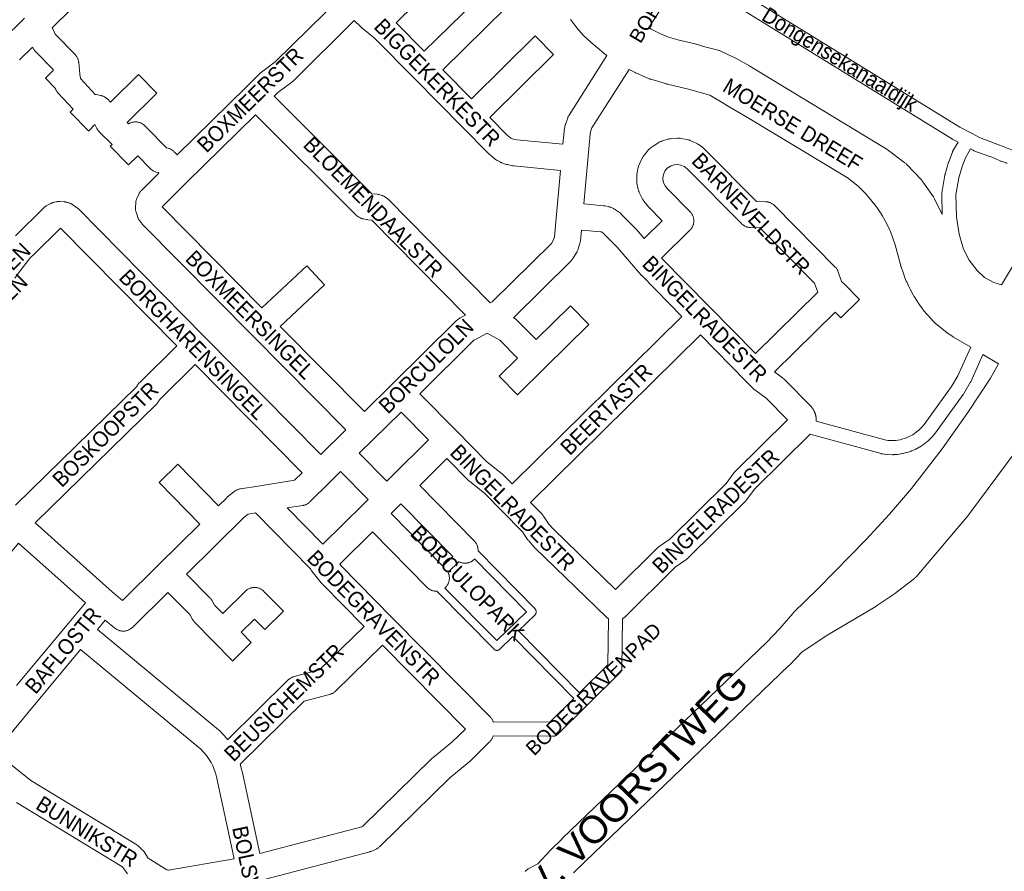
# Model space of a CAD drawing. Header units: metres. Extents: x 123819 to 142731, y 393440 to 405763.
# Tile 220 of 256: x 129557 to 130046, y 399041 to 399464. Entities that reach past the tile are written whole.
import ezdxf
from ezdxf.enums import TextEntityAlignment as Align

# ---------------------------------------------------------------- set-up
doc = ezdxf.new("R2010")
doc.units = ezdxf.units.M
doc.header["$MEASUREMENT"] = 0
for name, color, linetype, lineweight in [('gs-anno-wegen algemeen tekst', 7, 'Continuous', 0), ('gs-knt-aanvullende hoofdweg', 7, 'Continuous', 0), ('gs-knt-fietspaden', 7, 'Continuous', 0), ('gs-knt-hoofdweg', 7, 'Continuous', 0), ('gs-knt-paden', 7, 'Continuous', 0), ('gs-knt-wegen algemeen', 7, 'Continuous', 0), ('gs-vlk-plantopografie wegen algemeen', 7, 'Continuous', 0)]:
    doc.layers.add(name, color=color, linetype=linetype, lineweight=lineweight)
doc.styles.add('Style-Arial', font='arial.ttf')

msp = doc.modelspace()

# ---------------------------------------------------------------- linework, layer by layer
at = {"layer": 'gs-knt-aanvullende hoofdweg', "color": 7, "linetype": 'Continuous', "flags": 128}
for points in [[(129848.5, 399446.72), (129847.34, 399447.56), (129847.1, 399447.73), (129846.87, 399447.92), (129840.7, 399453.13), (129840.47, 399453.33), (129837.23, 399456.3), (129836.98, 399456.54), (129836.74, 399456.8), (129834.54, 399459.23), (129834.37, 399459.42), (129834.21, 399459.62), (129830.31, 399464.58)], [(129869.24, 399460.61), (129869.81, 399460.25), (129869.81, 399460.25), (129870.53, 399459.81), (129874.71, 399457.66), (129879.12, 399455.85), (129883.66, 399454.41), (129883.67, 399454.41), (129892.37, 399452.44), (129892.39, 399452.44), (129892.66, 399452.37), (129892.66, 399452.37), (129892.93, 399452.29), (129896.46, 399451.2), (129903.79, 399449.32), (129904.13, 399449.22), (129904.46, 399449.11), (129904.79, 399448.98), (129905.11, 399448.84), (129911.76, 399445.71), (129912.01, 399445.59), (129912.24, 399445.46), (129919.25, 399441.52), (129919.47, 399441.39), (129987.15, 399400.29), (129987.45, 399400.1), (129987.73, 399399.89), (129996.52, 399393.36), (129996.79, 399393.16), (129997.04, 399392.94), (129997.28, 399392.71), (129997.51, 399392.48), (130004.72, 399384.81), (130004.91, 399384.61), (130004.97, 399384.54), (130005.01, 399384.49), (130005.09, 399384.39), (130005.2, 399384.25), (130005.22, 399384.22), (130005.26, 399384.17), (130005.42, 399383.95), (130010.67, 399376.38), (130010.87, 399376.07), (130011.05, 399375.76), (130011.22, 399375.44), (130014.4, 399369.02), (130014.51, 399368.79), (130014.55, 399368.71), (130014.59, 399368.61), (130014.61, 399368.56), (130015.01, 399367.6)], [(130029.17, 399301.71), (130020.68, 399306.74), (130020.51, 399306.85), (130020.34, 399306.96), (130017.21, 399309.06), (130017, 399309.2), (130016.94, 399309.25), (130016.9, 399309.27), (130016.8, 399309.35), (130016.61, 399309.5), (130011.49, 399313.72), (130011.3, 399313.88), (130011.23, 399313.94), (130011.1, 399314.06), (130010.98, 399314.18), (130010.92, 399314.24), (130010.89, 399314.28), (130010.74, 399314.43), (130008.01, 399317.39), (130007.7, 399317.75), (130007.28, 399318.24), (130005.48, 399320.5), (130005.21, 399320.85), (130003.98, 399322.52), (130003.15, 399323.72), (130002.9, 399324.1), (130001.16, 399326.86), (130001.04, 399327.05), (130001.02, 399327.09), (130001.01, 399327.1), (130000.8, 399327.47), (129999.1, 399330.56), (129998.89, 399330.96), (129998.47, 399331.8), (129997.38, 399334.16), (129997.2, 399334.56), (129996.3, 399336.75), (129995.88, 399337.84), (129995.73, 399338.26), (129994.6, 399341.64), (129994.53, 399341.85), (129994.45, 399342.14), (129991.73, 399352.62), (129989.34, 399359.14), (129988.99, 399359.91), (129987.7, 399362.65), (129986.56, 399364.81), (129985.27, 399367.1), (129984.73, 399367.98), (129982.7, 399371.01), (129982.27, 399371.64), (129977.27, 399377.8), (129973.4, 399381.53), (129968.29, 399385.65), (129918.38, 399415.93), (129907.54, 399422.16), (129907.33, 399422.28), (129899.63, 399427.04), (129889.04, 399430), (129878.53, 399432.41), (129878.29, 399432.47), (129878.06, 399432.53), (129870.3, 399434.85), (129870.01, 399434.95), (129869.92, 399434.98), (129869.87, 399435), (129869.82, 399435.02), (129869.73, 399435.05), (129869.45, 399435.17), (129862.81, 399438.07), (129862.64, 399438.15), (129862.46, 399438.23), (129859.48, 399439.72)]]:
    msp.add_lwpolyline(points, dxfattribs=at)
at = {"layer": 'gs-knt-fietspaden', "color": 7, "linetype": 'Continuous', "flags": 128}
for points in [[(129720.43, 399598.42), (129720.43, 399598.41), (129720.55, 399598.34), (129726.26, 399594.83), (129777.82, 399562.96), (129846.04, 399520.76), (129881.27, 399498.95), (129887.32, 399495.26), (129893.12, 399491.71), (129893.14, 399491.7), (129940.47, 399462.42), (130023.74, 399411.09), (130029.5, 399408), (130033.48, 399405.87), (130043.45, 399402.14), (130043.51, 399402.12), (130043.61, 399402.08), (130049.44, 399399.79), (130053.61, 399399.21), (130057.78, 399399.91)], [(129886.58, 399487.48), (129869.24, 399460.61)], [(130020.15, 399405.06), (129936.78, 399456.44), (129889.45, 399485.73), (129886.58, 399487.48)], [(130015.01, 399367.6), (130014.82, 399377.6), (130014.83, 399377.76), (130014.83, 399377.92), (130014.85, 399378.08), (130014.87, 399378.24), (130016.37, 399387.28), (130016.41, 399387.49), (130016.46, 399387.69), (130018.17, 399393.59), (130018.21, 399393.73), (130018.26, 399393.86), (130020.09, 399398.67), (130020.14, 399398.81), (130020.21, 399398.95), (130020.28, 399399.09), (130020.35, 399399.22), (130022.94, 399403.55), (130020.33, 399404.96)], [(130040.92, 399395.6), (130030.8, 399399.38), (130030.65, 399399.44), (130030.51, 399399.5), (130030.37, 399399.57), (130029.14, 399400.23), (130026.54, 399395.89), (130024.87, 399391.5), (130023.26, 399385.94), (130021.85, 399377.41), (130022.05, 399366.56), (130023.52, 399357.89), (130025.67, 399350.44), (130028.42, 399345.04), (130032.33, 399339.86), (130036.05, 399336.38), (130040.68, 399333.87), (130044.48, 399332.71)], [(130047.26, 399393.1), (130046.82, 399393.24), (130046.74, 399393.27), (130044.83, 399393.93), (130044.8, 399393.94), (130044.69, 399393.98), (130044.67, 399393.98), (130044.55, 399394.03), (130040.92, 399395.6)], [(130044.48, 399332.71), (130065.9, 399368.25), (130070.56, 399376.84), (130075.15, 399389.29), (130076.45, 399393.71)], [(129952.42, 399264.99), (129986.48, 399255.6), (129987.23, 399255.47), (129988.1, 399255.39), (129990.48, 399255.31), (129991.84, 399255.39), (129994.1, 399255.74), (129995.52, 399256.09), (129997.28, 399256.69), (129999, 399257.45), (130000.42, 399258.21), (130002.15, 399259.41), (130003.49, 399260.48), (130004.54, 399261.56), (130004.85, 399261.88), (130006.08, 399263.35), (130019.66, 399282.11), (130022.85, 399287.48), (130026.6, 399295.93), (130029.17, 399301.71)], [(130035.25, 399298.1), (130033.01, 399293.08), (130029.18, 399284.45), (130029.12, 399284.32), (130029.06, 399284.2), (130028.99, 399284.08), (130025.62, 399278.39), (130025.54, 399278.26), (130025.53, 399278.24), (130025.44, 399278.12), (130011.7, 399259.14), (130011.63, 399259.04), (130011.55, 399258.95), (130010.16, 399257.28), (130010.07, 399257.17), (130009.97, 399257.07), (130008.36, 399255.42), (130008.26, 399255.32)], [(130008.26, 399255.32), (130008.16, 399255.23), (130008.05, 399255.14), (130006.44, 399253.85), (130006.34, 399253.77), (130006.24, 399253.7), (130004.24, 399252.33), (130004.14, 399252.26), (130004.03, 399252.19), (130003.92, 399252.13), (130002.22, 399251.21), (130002.1, 399251.15), (130001.98, 399251.09), (129999.99, 399250.21), (129999.84, 399250.14), (129999.68, 399250.09), (129997.62, 399249.39), (129997.48, 399249.34), (129997.33, 399249.31), (129995.61, 399248.89), (129995.46, 399248.86), (129995.32, 399248.83), (129992.76, 399248.43), (129992.61, 399248.41), (129992.45, 399248.4), (129991.58, 399248.34), (129990.76, 399248.29), (129990.64, 399248.28), (129990.52, 399248.28), (129990.41, 399248.28), (129987.75, 399248.38), (129987.65, 399248.38), (129987.54, 399248.39), (129986.43, 399248.5), (129986.3, 399248.51), (129986.17, 399248.53), (129985.12, 399248.71), (129984.95, 399248.75), (129984.78, 399248.79), (129949.51, 399258.51)], [(129856.21, 399166.7), (129855.95, 399142.26), (129855.94, 399142.09), (129855.93, 399141.91), (129855.9, 399141.74), (129855.87, 399141.58), (129855.83, 399141.41), (129855.79, 399141.24), (129855.73, 399141.08), (129855.67, 399140.92), (129855.6, 399140.77), (129855.52, 399140.61), (129855.43, 399140.47), (129855.34, 399140.32), (129855.24, 399140.18), (129855.13, 399140.05), (129855.02, 399139.92), (129854.9, 399139.8), (129838.35, 399123.47), (129824.01, 399109.33), (129823.89, 399109.22), (129823.76, 399109.12), (129823.64, 399109.02), (129823.5, 399108.92), (129823.37, 399108.84), (129823.23, 399108.75), (129823.08, 399108.68), (129822.94, 399108.61), (129822.79, 399108.55), (129822.63, 399108.5), (129822.48, 399108.45), (129822.32, 399108.41), (129822.16, 399108.38), (129822, 399108.35), (129821.84, 399108.34), (129821.68, 399108.33), (129821.52, 399108.32), (129791.95, 399108.55)], [(129834.86, 399129.89), (129848.94, 399143.78), (129849.19, 399166.77)], [(129791.98, 399115.57), (129820.11, 399115.35), (129831.99, 399127.07)]]:
    msp.add_lwpolyline(points, dxfattribs=at)
at = {"layer": 'gs-knt-hoofdweg', "color": 7, "linetype": 'Continuous', "flags": 128}
for points in [[(130042.99, 399293.51), (130035.25, 399298.1)], [(129807.89, 399041.13), (129808.16, 399041.4), (129808.44, 399041.67), (129808.73, 399041.91), (129809.03, 399042.15), (129809.35, 399042.36), (129809.67, 399042.57), (129810.01, 399042.75), (129814.08, 399044.91), (129820.23, 399051.48), (129820.43, 399051.69), (129826.19, 399057.41), (129826.28, 399057.5), (129927.67, 399154.88), (129934.4, 399161.94), (129940.79, 399169.3), (129941.01, 399169.53), (129941.23, 399169.76), (129953.27, 399181.6), (129977.22, 399206.09), (129988.81, 399218.77), (129999.84, 399231.54), (130015.02, 399251.13), (130027.8, 399269.25), (130039.02, 399286.32), (130042.99, 399293.51)], [(130051.75, 399250.21), (130028.22, 399218.5), (130028.06, 399218.3), (130027.9, 399218.11), (130002.42, 399187.95), (130002.2, 399187.7), (130001.97, 399187.46), (130001.73, 399187.22), (130001.48, 399187), (130001.22, 399186.79), (129992.23, 399179.81), (129992.02, 399179.65), (129991.81, 399179.51), (129982.4, 399173.11), (129982.19, 399172.98), (129981.98, 399172.85), (129958.26, 399158.78), (129945.49, 399150.36), (129939.14, 399143.7), (129938.89, 399143.45), (129837.43, 399045.99), (129831.83, 399040.43)]]:
    msp.add_lwpolyline(points, dxfattribs=at)
at = {"layer": 'gs-knt-paden', "color": 7, "linetype": 'Continuous', "flags": 128}
for points in [[(129784.44, 399200.43), (129812.78, 399171.6), (129812.84, 399171.53), (129812.91, 399171.46), (129812.96, 399171.38), (129813.02, 399171.3), (129813.07, 399171.22), (129813.12, 399171.14), (129813.16, 399171.05), (129813.2, 399170.97), (129813.23, 399170.88), (129813.26, 399170.79), (129813.29, 399170.69), (129813.31, 399170.6), (129813.33, 399170.51), (129813.34, 399170.41), (129813.35, 399170.32), (129813.35, 399170.22), (129813.35, 399170.12), (129813.35, 399170.03), (129813.34, 399169.93), (129813.32, 399169.84), (129813.3, 399169.75), (129813.28, 399169.65), (129813.25, 399169.56), (129813.22, 399169.47), (129813.19, 399169.38), (129813.14, 399169.3), (129813.1, 399169.21), (129813.05, 399169.13), (129813, 399169.05), (129812.94, 399168.97), (129812.88, 399168.9), (129812.82, 399168.82), (129812.75, 399168.76), (129804.59, 399160.75)], [(129767.98, 399182), (129793.85, 399155.85), (129808.5, 399170.22), (129782.72, 399196.45)], [(129831.99, 399127.07), (129801.72, 399157.94), (129795.23, 399151.58), (129795.16, 399151.51), (129795.09, 399151.45), (129795.01, 399151.39), (129794.93, 399151.33), (129794.84, 399151.28), (129794.76, 399151.23), (129794.67, 399151.19), (129794.58, 399151.15), (129794.49, 399151.11), (129794.39, 399151.08), (129794.3, 399151.06), (129794.2, 399151.04), (129794.1, 399151.02), (129794.01, 399151.01), (129793.91, 399151), (129793.81, 399151), (129793.71, 399151.01), (129793.61, 399151.01), (129793.52, 399151.03), (129793.42, 399151.04), (129793.32, 399151.07), (129793.23, 399151.09), (129793.14, 399151.12), (129793.04, 399151.16), (129792.95, 399151.2), (129792.87, 399151.25), (129792.78, 399151.29), (129792.7, 399151.35), (129792.62, 399151.4), (129792.54, 399151.47), (129792.47, 399151.53), (129792.4, 399151.6), (129763.91, 399180.4)], [(129804.59, 399160.75), (129834.86, 399129.89)]]:
    msp.add_lwpolyline(points, dxfattribs=at)
at = {"layer": 'gs-knt-wegen algemeen', "color": 7, "linetype": 'Continuous', "flags": 128}
for points in [[(129447.27, 399554.31), (129495.33, 399505.59), (129515.96, 399525.94, -0.384562), (129515.98, 399525.94), (129525.1, 399516.68, -0.390297), (129525.1, 399516.67), (129504.47, 399496.32), (129546.4, 399453.81), (129546.92, 399453.74), (129547.38, 399453.82), (129548.02, 399454.3), (129559.15, 399465.26)], [(129771.92, 399490.7), (129743.82, 399462.92), (129757.77, 399448.79), (129789.45, 399479.91, -0.384559), (129789.46, 399479.91), (129798.57, 399470.64, -0.390301), (129798.57, 399470.63), (129766.92, 399439.53), (129781.18, 399425.09), (129812.79, 399456.38, -0.384569), (129812.81, 399456.38), (129821.95, 399447.15, -0.390292), (129821.95, 399447.13), (129790.33, 399415.83), (129798.99, 399407.05), (129800.76, 399405.65), (129801.32, 399405.36), (129801.97, 399405.11), (129803.8, 399404.75), (129826.65, 399402.57)], [(129625.82, 399388.14), (129625.48, 399388.49), (129624.6, 399388.72), (129624.29, 399388.81), (129624, 399388.92), (129623.71, 399389.03), (129623.42, 399389.16), (129623.14, 399389.31), (129622.87, 399389.47), (129622.61, 399389.64), (129622.36, 399389.82), (129622.11, 399390.02), (129621.88, 399390.23), (129621.65, 399390.44), (129615.4, 399396.8), (129610.82, 399392.29, -0.384562), (129610.81, 399392.29), (129601.68, 399401.55, -0.390295), (129601.68, 399401.57), (129602.65, 399402.52), (129596.32, 399408.81), (129596.27, 399408.86), (129596.21, 399408.92), (129596.1, 399409.05), (129596.05, 399409.09), (129596, 399409.15), (129595.89, 399409.29), (129595.84, 399409.34), (129595.8, 399409.4), (129595.69, 399409.54), (129595.65, 399409.59), (129595.61, 399409.65), (129595.5, 399409.8), (129595.47, 399409.85), (129595.43, 399409.91), (129595.33, 399410.07), (129595.3, 399410.13), (129595.27, 399410.18), (129595.17, 399410.35), (129595.14, 399410.4), (129595.12, 399410.45), (129594.15, 399412.33), (129591.04, 399409.26, -0.38456), (129591.02, 399409.26), (129581.9, 399418.52, -0.390303), (129581.9, 399418.53), (129583.36, 399419.97), (129575.91, 399427.9), (129575.7, 399428.13), (129575.51, 399428.36), (129575.33, 399428.61), (129575.16, 399428.86), (129575, 399429.12), (129574.86, 399429.39), (129574.73, 399429.66), (129574.61, 399429.94), (129574.5, 399430.22), (129574.44, 399430.41), (129569.51, 399435.41, -0.390296), (129569.51, 399435.42), (129573.41, 399439.27), (129573.36, 399439.74), (129564.35, 399449.05), (129564.15, 399449.27), (129563.95, 399449.5), (129563.77, 399449.75), (129563.6, 399449.99), (129563.44, 399450.25), (129563.29, 399450.51), (129563.15, 399450.79), (129563.1, 399450.88)], [(129600.36, 399425.07), (129601.92, 399423.56), (129615.75, 399437.19, -0.384561), (129615.77, 399437.19), (129624.89, 399427.93, -0.390297), (129624.89, 399427.91), (129610.16, 399413.41), (129610.88, 399412.69), (129611.1, 399412.82), (129611.37, 399412.97), (129611.66, 399413.1), (129611.95, 399413.23), (129612.25, 399413.34), (129612.55, 399413.43), (129612.86, 399413.51), (129613.17, 399413.57), (129613.48, 399413.62), (129613.8, 399413.66), (129614.11, 399413.68), (129614.43, 399413.68), (129614.75, 399413.67), (129615.06, 399413.64), (129615.38, 399413.6), (129615.69, 399413.54), (129616, 399413.46), (129616.3, 399413.38), (129616.6, 399413.27), (129616.9, 399413.16), (129617.18, 399413.02), (129617.47, 399412.88), (129617.74, 399412.72), (129618.01, 399412.55), (129618.26, 399412.36), (129618.51, 399412.16), (129618.75, 399411.96), (129618.98, 399411.74), (129620.12, 399410.58), (129629.7, 399400.83), (129630.57, 399400.6), (129630.87, 399400.51), (129631.17, 399400.4), (129631.46, 399400.29), (129631.74, 399400.16), (129632.02, 399400.01), (129632.29, 399399.85), (129632.55, 399399.68), (129632.8, 399399.5), (129633.05, 399399.31), (129633.28, 399399.1), (129633.51, 399398.88), (129635.07, 399397.3)], [(129897.41, 399399.69), (129922.72, 399374.12), (129927.4, 399373.98), (129927.71, 399373.96), (129928.02, 399373.93), (129928.33, 399373.89), (129928.63, 399373.82), (129928.93, 399373.75), (129929.23, 399373.66), (129929.52, 399373.56), (129929.81, 399373.44), (129930.09, 399373.31), (129930.37, 399373.16), (129930.63, 399373.01), (129930.89, 399372.84), (129931.15, 399372.66), (129931.39, 399372.46), (129931.62, 399372.26), (129931.84, 399372.04), (129961.87, 399341.56), (129962.08, 399341.34), (129962.29, 399341.1), (129962.48, 399340.85), (129962.66, 399340.59), (129962.82, 399340.32), (129962.98, 399340.05), (129963.12, 399339.77), (129963.25, 399339.48), (129963.36, 399339.18), (129965.07, 399334.4), (129966.48, 399332.97), (129973.91, 399325.45, -0.390295), (129973.91, 399325.43), (129964.66, 399316.29, -0.384564), (129964.65, 399316.29), (129961.79, 399319.19), (129931.68, 399289.47)], [(129639.59, 399383.49), (129627.52, 399371.47), (129677.08, 399321.3), (129699.33, 399342.13, -0.384603), (129699.35, 399342.13), (129708.23, 399332.64, -0.374955), (129708.23, 399332.63), (129686.23, 399312.04), (129727.99, 399269.77)], [(129835.8, 399359.94), (129835.28, 399354.56), (129835.24, 399354.29), (129835.2, 399354.01), (129835.14, 399353.74), (129835.08, 399353.47), (129835, 399353.2), (129833.99, 399350.05), (129833.88, 399349.75), (129833.76, 399349.46), (129833.63, 399349.18), (129833.49, 399348.9), (129833.33, 399348.63), (129831.6, 399345.81), (129831.43, 399345.55), (129831.24, 399345.29), (129831.05, 399345.05), (129830.84, 399344.81), (129830.63, 399344.59), (129802.05, 399316.35), (129802.4, 399316.16), (129802.64, 399316.02), (129802.88, 399315.88), (129803.11, 399315.72), (129803.33, 399315.55), (129803.54, 399315.38), (129803.75, 399315.19), (129803.95, 399315), (129813.34, 399305.47), (129830.33, 399322.22, -0.384562), (129830.34, 399322.22), (129839.47, 399312.96, -0.390298), (129839.47, 399312.94), (129817.84, 399291.62), (129804.02, 399277.99, -0.384562), (129804.01, 399277.99), (129794.88, 399287.25, -0.390295), (129794.88, 399287.27), (129804.07, 399296.33), (129795.36, 399305.16), (129788.95, 399308.62), (129782.57, 399305.28), (129782.42, 399305.16), (129755.49, 399278.6)], [(129589.39, 399174.58), (129556.13, 399204.37), (129539.13, 399183.96, -0.390906), (129539.11, 399183.96), (129529.12, 399192.28, -0.36244), (129529.12, 399192.29), (129546.44, 399213.08), (129515.09, 399241.31), (129514.93, 399241.46), (129513.47, 399242.87)], [(129602.76, 399180.08), (129607.84, 399175.86), (129625.8, 399193.56), (129646.33, 399213.78), (129625.99, 399234.41, -0.390298), (129625.99, 399234.42), (129635.25, 399243.55, -0.384562), (129635.26, 399243.55), (129655.61, 399222.91), (129659.43, 399226.68), (129659.66, 399226.89), (129659.89, 399227.09), (129663.37, 399229.92), (129663.61, 399230.12), (129663.87, 399230.3), (129664.13, 399230.46), (129664.4, 399230.62), (129664.68, 399230.76), (129664.97, 399230.88), (129665.26, 399231), (129665.55, 399231.1), (129665.85, 399231.18), (129666.16, 399231.25), (129666.47, 399231.31), (129675.17, 399232.68), (129693.28, 399235.54), (129697.03, 399239.24)], [(129673.9, 399219.3), (129670.23, 399218.72), (129668.35, 399217.19), (129639.6, 399188.88), (129651.1, 399177.34), (129651.3, 399177.12), (129651.5, 399176.9), (129651.68, 399176.67), (129651.85, 399176.43), (129652.01, 399176.19), (129652.16, 399175.93), (129653.51, 399173.55), (129657.65, 399169.34), (129668.89, 399180.43), (129669.11, 399180.64), (129669.35, 399180.84), (129669.6, 399181.03), (129669.85, 399181.21), (129670.11, 399181.37), (129670.38, 399181.53), (129670.66, 399181.67), (129670.94, 399181.79), (129671.23, 399181.91), (129671.52, 399182.01), (129671.82, 399182.09), (129672.12, 399182.16), (129672.43, 399182.22), (129672.73, 399182.26), (129673.04, 399182.29), (129673.35, 399182.3), (129673.66, 399182.3), (129673.97, 399182.28), (129674.28, 399182.25), (129674.58, 399182.2), (129674.89, 399182.14), (129675.19, 399182.07), (129675.49, 399181.98), (129675.78, 399181.88), (129676.06, 399181.76), (129676.35, 399181.63), (129676.62, 399181.48), (129676.89, 399181.33), (129677.15, 399181.16), (129677.4, 399180.98), (129677.64, 399180.78), (129677.87, 399180.58), (129678.1, 399180.36), (129687.76, 399170.56, -0.390297), (129687.76, 399170.55), (129678.5, 399161.42, -0.384563), (129678.49, 399161.42), (129673.4, 399166.59), (129666.79, 399160.07), (129671.83, 399154.96, -0.390298), (129671.83, 399154.95), (129662.58, 399145.82, -0.384558), (129662.56, 399145.82), (129643.62, 399165.02), (129643.43, 399165.23), (129643.24, 399165.45), (129643.06, 399165.68), (129642.89, 399165.91), (129642.73, 399166.15), (129642.59, 399166.4), (129641.25, 399168.77), (129630.33, 399179.74), (129612.77, 399162.45), (129612.54, 399162.23), (129612.3, 399162.03), (129612.04, 399161.83), (129611.78, 399161.65), (129611.51, 399161.48), (129611.23, 399161.33), (129610.94, 399161.19), (129610.65, 399161.06), (129610.35, 399160.95), (129610.05, 399160.85), (129609.74, 399160.76), (129609.43, 399160.7), (129609.11, 399160.64), (129608.8, 399160.61), (129608.48, 399160.59), (129608.16, 399160.58), (129607.84, 399160.59), (129607.52, 399160.62), (129607.2, 399160.66), (129606.89, 399160.72), (129606.58, 399160.79), (129606.27, 399160.87), (129605.97, 399160.98), (129605.67, 399161.09), (129605.38, 399161.22), (129605.1, 399161.37), (129604.82, 399161.53), (129604.55, 399161.7), (129604.29, 399161.89), (129604.04, 399162.09), (129599.25, 399166.07)]]:
    msp.add_lwpolyline(points, format="xyb", dxfattribs=at)
for points in [[(129645.44, 399532.07), (129610.62, 399497.73), (129572.86, 399460.5)], [(129635.07, 399397.3), (129669.36, 399431.08), (129676.22, 399437.83), (129676.43, 399438.03), (129676.64, 399438.22), (129676.87, 399438.39), (129683.71, 399443.55), (129717.06, 399476.49), (129717.28, 399476.71), (129717.52, 399476.91), (129717.56, 399476.94)], [(129722.98, 399464.04), (129692.56, 399433.99), (129692.35, 399433.79), (129692.13, 399433.6), (129691.9, 399433.42), (129685.05, 399428.25), (129683.17, 399426.4)], [(129825.47, 399389.6), (129802.22, 399391.82), (129802, 399391.84), (129801.78, 399391.88), (129801.56, 399391.92), (129798.88, 399392.45), (129798.62, 399392.51), (129798.36, 399392.58), (129798.11, 399392.66), (129797.86, 399392.75), (129796.33, 399393.33), (129796.08, 399393.43), (129795.84, 399393.54), (129795.6, 399393.66), (129794.16, 399394.42), (129793.9, 399394.56), (129793.65, 399394.72), (129793.4, 399394.89), (129793.16, 399395.07), (129790.61, 399397.09), (129790.4, 399397.26), (129790.2, 399397.43), (129790.01, 399397.62), (129776.5, 399411.3), (129753.07, 399435.03), (129732.89, 399455.45), (129730.23, 399457.59), (129726.67, 399460.44), (129726.5, 399460.59), (129726.33, 399460.73), (129726.17, 399460.89), (129722.98, 399464.04)], [(129572.86, 399460.5), (129572.93, 399460.39), (129573.09, 399460.13), (129573.25, 399459.86), (129573.39, 399459.58), (129574.45, 399457.34), (129584.29, 399447.17), (129584.5, 399446.95), (129584.7, 399446.71), (129584.89, 399446.46), (129585.07, 399446.2), (129585.23, 399445.94), (129585.38, 399445.67), (129585.52, 399445.39), (129585.64, 399445.1), (129585.75, 399444.81), (129585.85, 399444.52), (129585.93, 399444.22), (129586, 399443.91), (129586.05, 399443.61), (129586.09, 399443.3), (129586.68, 399437.48), (129586.91, 399435.21), (129594.33, 399427.31), (129594.72, 399427.23), (129597.04, 399426.8), (129597.35, 399426.73), (129597.65, 399426.65), (129597.95, 399426.55), (129598.25, 399426.44), (129598.54, 399426.32), (129598.83, 399426.18), (129599.1, 399426.03), (129599.37, 399425.86), (129599.64, 399425.68), (129599.89, 399425.49), (129600.13, 399425.29), (129600.36, 399425.07)], [(129563.1, 399450.88), (129556.84, 399444.71), (129556.62, 399444.5)], [(129826.65, 399402.57), (129827.24, 399408.96), (129827.26, 399409.17), (129827.29, 399409.38), (129827.59, 399411.31), (129827.64, 399411.6), (129827.71, 399411.88), (129827.79, 399412.17), (129827.88, 399412.45), (129829.02, 399415.71), (129829.13, 399415.99), (129829.24, 399416.26), (129829.37, 399416.53), (129829.51, 399416.79), (129829.67, 399417.05), (129848.5, 399446.72)], [(129859.48, 399439.72), (129841.06, 399410.7), (129840.36, 399408.7), (129840.18, 399407.57), (129839.02, 399394.87)], [(129683.17, 399426.4), (129731.62, 399377.96), (129734.46, 399377.7), (129734.77, 399377.66), (129735.08, 399377.61), (129735.38, 399377.55), (129735.68, 399377.47), (129736.41, 399377.25), (129736.68, 399377.17), (129736.95, 399377.07), (129737.21, 399376.96), (129737.46, 399376.84), (129737.72, 399376.71), (129737.96, 399376.57), (129738.2, 399376.42), (129738.43, 399376.26), (129738.94, 399375.88), (129739.15, 399375.72), (129739.35, 399375.56), (129739.54, 399375.38), (129739.73, 399375.2), (129790.54, 399323.7)], [(129673.89, 399417.27), (129639.6, 399383.49)], [(129778.18, 399317.68), (129731.62, 399364.89), (129729.68, 399365.06), (129729.39, 399365.1), (129729.11, 399365.14), (129727.49, 399365.44), (129727.2, 399365.5), (129726.92, 399365.57), (129726.64, 399365.66), (129726.36, 399365.76), (129726.08, 399365.87), (129725.82, 399365.99), (129725.55, 399366.13), (129725.3, 399366.27), (129725.05, 399366.43), (129724.81, 399366.6), (129724.3, 399366.97), (129724.1, 399367.12), (129723.92, 399367.28), (129723.73, 399367.44), (129723.56, 399367.61), (129673.89, 399417.27)], [(129867.01, 399355.74), (129875.94, 399364.55), (129869.02, 399371.57), (129868.87, 399371.73), (129868.72, 399371.9), (129868.57, 399372.08), (129866.75, 399374.36), (129866.57, 399374.6), (129866.4, 399374.84), (129866.24, 399375.1), (129866.1, 399375.36), (129865.96, 399375.63), (129864.56, 399378.58), (129864.43, 399378.87), (129864.31, 399379.17), (129864.21, 399379.47), (129864.13, 399379.78), (129864.06, 399380.08), (129863.41, 399383.3), (129863.36, 399383.59), (129863.32, 399383.88), (129863.29, 399384.18), (129863.28, 399384.48), (129863.25, 399386.12), (129863.26, 399386.42), (129863.27, 399386.71), (129863.3, 399387.01), (129863.34, 399387.3), (129863.88, 399390.53), (129863.94, 399390.84), (129864.02, 399391.15), (129864.11, 399391.46), (129864.22, 399391.76), (129864.34, 399392.05), (129865.64, 399395.05), (129865.77, 399395.34), (129865.92, 399395.62), (129866.08, 399395.9), (129866.26, 399396.16), (129866.44, 399396.42), (129868.44, 399399.02), (129868.62, 399399.25), (129868.82, 399399.47), (129869.03, 399399.69), (129869.24, 399399.89), (129870.46, 399400.99), (129870.68, 399401.18), (129870.92, 399401.37), (129871.16, 399401.54), (129871.41, 399401.7), (129874.2, 399403.42), (129874.47, 399403.58), (129874.75, 399403.72), (129875.04, 399403.86), (129875.34, 399403.97), (129875.64, 399404.08), (129878.76, 399405.07), (129879.07, 399405.16), (129879.37, 399405.23), (129879.69, 399405.29), (129880, 399405.33), (129880.32, 399405.36), (129883.58, 399405.57), (129883.9, 399405.58), (129884.22, 399405.58), (129884.54, 399405.56), (129884.85, 399405.53), (129885.16, 399405.48), (129888.39, 399404.89), (129888.7, 399404.83), (129889, 399404.75), (129889.31, 399404.65), (129889.61, 399404.55), (129889.9, 399404.42), (129892.88, 399403.08), (129893.15, 399402.95), (129893.41, 399402.81), (129893.67, 399402.66), (129893.92, 399402.49), (129895.27, 399401.56), (129895.48, 399401.4), (129895.69, 399401.24), (129895.89, 399401.06), (129897.11, 399399.97), (129897.26, 399399.84), (129897.41, 399399.69)], [(129839.02, 399394.87), (129837.02, 399372.9)], [(129790.54, 399323.7), (129791.52, 399324.24), (129820.92, 399353.3), (129821.83, 399354.78), (129822.38, 399356.52), (129823.46, 399367.62), (129825.47, 399389.6)], [(129922.3, 399298.51), (129953.18, 399328.98), (129951.58, 399333.45), (129924.4, 399361.05), (129919.73, 399361.19), (129919.42, 399361.2), (129919.11, 399361.24), (129918.81, 399361.28), (129918.5, 399361.34), (129918.2, 399361.42), (129917.91, 399361.51), (129917.61, 399361.61), (129917.33, 399361.72), (129917.05, 399361.85), (129916.77, 399362), (129916.51, 399362.15), (129916.25, 399362.32), (129916, 399362.5), (129915.75, 399362.7), (129915.52, 399362.9), (129915.3, 399363.11), (129888.3, 399390.39), (129887.52, 399391.08), (129886.99, 399391.45), (129885.27, 399392.23), (129883.62, 399392.53), (129881.94, 399392.42), (129880.34, 399391.91), (129878.74, 399390.92), (129878.41, 399390.62), (129877.26, 399389.13), (129876.59, 399387.59), (129876.28, 399385.74), (129876.29, 399385.29), (129876.66, 399383.45), (129877.4, 399381.89), (129878.54, 399380.46), (129889.79, 399369.05), (129890, 399368.83), (129890.2, 399368.59), (129890.39, 399368.34), (129890.57, 399368.09), (129890.73, 399367.83), (129890.89, 399367.56), (129891.03, 399367.28), (129891.15, 399367), (129891.27, 399366.71), (129891.37, 399366.42), (129891.45, 399366.12), (129891.52, 399365.82), (129891.58, 399365.51), (129891.62, 399365.21), (129891.65, 399364.9), (129891.66, 399364.59), (129891.66, 399364.28), (129891.64, 399363.97), (129891.61, 399363.66), (129891.56, 399363.36), (129891.5, 399363.05), (129891.43, 399362.75), (129891.34, 399362.45), (129891.23, 399362.16), (129891.12, 399361.88), (129890.99, 399361.59), (129890.84, 399361.32), (129890.69, 399361.05), (129890.52, 399360.79), (129890.33, 399360.54), (129890.14, 399360.3), (129889.94, 399360.07), (129889.72, 399359.84), (129875.58, 399345.9)], [(129718.72, 399260.63), (129672.27, 399307.65), (129617.83, 399362.75), (129617.66, 399362.93), (129617.5, 399363.11), (129617.35, 399363.29), (129617.21, 399363.48), (129616.17, 399364.89), (129616, 399365.14), (129615.84, 399365.4), (129615.69, 399365.67), (129615.55, 399365.94), (129615.42, 399366.22), (129615.31, 399366.51), (129615.21, 399366.8), (129614.56, 399368.88), (129614.48, 399369.16), (129614.41, 399369.45), (129614.36, 399369.74), (129614.32, 399370.04), (129614.29, 399370.33), (129614.27, 399370.63), (129614.27, 399370.93), (129614.28, 399371.22), (129614.42, 399373.4), (129614.44, 399373.7), (129614.48, 399373.99), (129614.53, 399374.28), (129614.6, 399374.57), (129614.68, 399374.86), (129614.77, 399375.14), (129614.87, 399375.42), (129614.99, 399375.7), (129615.9, 399377.68), (129616.02, 399377.94), (129616.16, 399378.2), (129616.31, 399378.45), (129616.48, 399378.7), (129616.65, 399378.93), (129616.83, 399379.16), (129617.02, 399379.38), (129617.23, 399379.59), (129625.82, 399388.14)], [(129639.6, 399383.49), (129639.6, 399383.49), (129639.59, 399383.49)], [(129639.6, 399383.49), (129639.6, 399383.49), (129639.59, 399383.49)], [(129554.64, 399357.09), (129568.71, 399370.99), (129568.95, 399371.21), (129569.19, 399371.41), (129569.44, 399371.61), (129569.7, 399371.79), (129569.97, 399371.96), (129570.25, 399372.11), (129572.18, 399373.13), (129572.44, 399373.26), (129572.71, 399373.38), (129572.99, 399373.49), (129573.27, 399373.59), (129573.56, 399373.67), (129573.85, 399373.74), (129574.92, 399373.97), (129575.21, 399374.02), (129575.5, 399374.06), (129575.8, 399374.09), (129576.1, 399374.11), (129576.39, 399374.11), (129576.69, 399374.1), (129578.87, 399373.96), (129579.16, 399373.94), (129579.46, 399373.9), (129579.75, 399373.85), (129580.04, 399373.78), (129580.33, 399373.7), (129580.61, 399373.61), (129581.64, 399373.25), (129581.92, 399373.15), (129582.19, 399373.03), (129582.46, 399372.9), (129582.72, 399372.76), (129582.98, 399372.6), (129583.23, 399372.44), (129585.01, 399371.19), (129585.25, 399371.02), (129585.48, 399370.83), (129585.7, 399370.63), (129585.92, 399370.43)], [(129585.92, 399370.43), (129648.59, 399306.82), (129706.3, 399248.38)], [(129837.02, 399372.9), (129846.85, 399372.01), (129847.08, 399371.99), (129847.31, 399371.95), (129847.53, 399371.91), (129849.08, 399371.61), (129849.38, 399371.54), (129849.68, 399371.46), (129849.97, 399371.36), (129850.25, 399371.26), (129851.39, 399370.8), (129851.68, 399370.67), (129851.97, 399370.53), (129852.25, 399370.38), (129852.52, 399370.21), (129852.78, 399370.03), (129854.75, 399368.6), (129854.97, 399368.43), (129855.17, 399368.27), (129855.37, 399368.09), (129855.56, 399367.9), (129862.89, 399360.48), (129863.04, 399360.33), (129863.17, 399360.17), (129867.01, 399355.74)], [(129634.75, 399302.31), (129577.06, 399360.86), (129577.02, 399360.89), (129563.79, 399347.82)], [(129885.74, 399317.04), (129865.97, 399337.11), (129865.82, 399337.26), (129865.69, 399337.41), (129861.73, 399341.97), (129853.48, 399351.48), (129846.67, 399358.37), (129845.84, 399358.97), (129845.34, 399359.08), (129835.8, 399359.94)], [(129563.78, 399347.82), (129562.19, 399346.24), (129557.55, 399340.24), (129554.32, 399336.06)], [(129563.79, 399347.82), (129563.79, 399347.82), (129563.78, 399347.82)], [(129563.79, 399347.82), (129563.79, 399347.82), (129563.78, 399347.82)], [(129875.58, 399345.9), (129899.58, 399321.54)], [(129899.58, 399321.54), (129922.3, 399298.51)], [(129727.99, 399269.77), (129741.72, 399283.3), (129773.46, 399314.6), (129773.64, 399314.77), (129773.82, 399314.94), (129774.71, 399315.69), (129774.93, 399315.87), (129775.16, 399316.04), (129775.4, 399316.2), (129775.64, 399316.35), (129775.9, 399316.49), (129778.18, 399317.68)], [(129801.36, 399233.8), (129885.74, 399317.04)], [(129894.88, 399307.77), (129810.48, 399224.52)], [(129810.48, 399224.52), (129816.24, 399218.66), (129816.45, 399218.44), (129816.65, 399218.21), (129816.84, 399217.96), (129817.02, 399217.71), (129819.63, 399213.79), (129821.93, 399211.22), (129852.73, 399181.32), (129873.64, 399201.94), (129873.83, 399202.12), (129874.03, 399202.29), (129874.24, 399202.46), (129874.45, 399202.61), (129879.75, 399206.37), (129907.71, 399233.94), (129911.72, 399239.38), (129911.87, 399239.58), (129912.03, 399239.77), (129912.2, 399239.96), (129912.38, 399240.14), (129938.14, 399265.57), (129927.52, 399276.37), (129921.88, 399280.51), (129921.67, 399280.67), (129921.47, 399280.84), (129921.28, 399281.01), (129921.09, 399281.19), (129917.6, 399284.73), (129894.88, 399307.77)], [(129554.7, 399223.16), (129614.95, 399282.13), (129615.06, 399282.37), (129615.19, 399282.62), (129615.33, 399282.87), (129615.48, 399283.11), (129615.64, 399283.35), (129615.81, 399283.58), (129615.99, 399283.8), (129616.18, 399284.01), (129616.38, 399284.22), (129634.75, 399302.31)], [(129643.9, 399293.05), (129626.33, 399275.75), (129626.21, 399275.5), (129626.08, 399275.24), (129625.94, 399274.99), (129625.79, 399274.74), (129625.63, 399274.51), (129625.46, 399274.28), (129625.28, 399274.05), (129625.08, 399273.84), (129624.88, 399273.63), (129564.4, 399214.44)], [(129697.03, 399239.24), (129643.9, 399293.05)], [(129931.68, 399289.47), (129935.65, 399286.55), (129935.86, 399286.39), (129936.06, 399286.23), (129936.26, 399286.05), (129936.44, 399285.87), (129949.87, 399272.21), (129950.07, 399272), (129950.26, 399271.78), (129950.44, 399271.55), (129950.5, 399271.46), (129950.56, 399271.38), (129950.62, 399271.29), (129950.68, 399271.21), (129950.74, 399271.12), (129950.79, 399271.04), (129950.85, 399270.95), (129950.91, 399270.86), (129950.96, 399270.78), (129951.01, 399270.69), (129951.07, 399270.6), (129951.12, 399270.51), (129951.17, 399270.42), (129951.22, 399270.33), (129951.27, 399270.24), (129951.31, 399270.15), (129951.36, 399270.05), (129951.41, 399269.96), (129951.45, 399269.87), (129951.5, 399269.78), (129951.54, 399269.68), (129951.58, 399269.59), (129951.62, 399269.49), (129951.66, 399269.4), (129951.7, 399269.3), (129951.74, 399269.21), (129951.78, 399269.11), (129951.81, 399269.01), (129951.85, 399268.92), (129951.88, 399268.82), (129951.92, 399268.72), (129951.95, 399268.62), (129951.98, 399268.52), (129952.01, 399268.42), (129952.04, 399268.33), (129952.07, 399268.23), (129952.1, 399268.13), (129952.12, 399268.03), (129952.15, 399267.93), (129952.17, 399267.83), (129952.19, 399267.73), (129952.22, 399267.62), (129952.24, 399267.52), (129952.26, 399267.42), (129952.27, 399267.32), (129952.29, 399267.22), (129952.31, 399267.12), (129952.33, 399267.01), (129952.34, 399266.91), (129952.35, 399266.81), (129952.37, 399266.71), (129952.38, 399266.61), (129952.39, 399266.5), (129952.4, 399266.4), (129952.41, 399266.3), (129952.41, 399266.19), (129952.42, 399266.09), (129952.42, 399265.99), (129952.43, 399265.88), (129952.43, 399265.78), (129952.43, 399265.68), (129952.43, 399265.57), (129952.43, 399265.47), (129952.43, 399265.37), (129952.43, 399265.26), (129952.43, 399265.16), (129952.42, 399265.06), (129952.42, 399264.99)], [(129755.49, 399278.6), (129773.73, 399260.1), (129788.7, 399244.92), (129796.01, 399239.16), (129796.22, 399238.99), (129796.43, 399238.8), (129796.62, 399238.61), (129801.36, 399233.8)], [(129746.22, 399269.46), (129725.48, 399249)], [(129759.89, 399255.6), (129746.22, 399269.46)], [(129706.3, 399248.38), (129718.72, 399260.63)], [(129949.51, 399258.51), (129921.89, 399231.23), (129917.88, 399225.8), (129917.72, 399225.6), (129917.56, 399225.4), (129917.39, 399225.22), (129917.21, 399225.03), (129888.52, 399196.73), (129888.33, 399196.55), (129888.13, 399196.38), (129887.92, 399196.21), (129887.71, 399196.06), (129882.41, 399192.3), (129857.33, 399167.58), (129857.21, 399167.46), (129857.1, 399167.36), (129856.97, 399167.25), (129856.86, 399167.15), (129856.72, 399167.05), (129856.6, 399166.96), (129856.46, 399166.86), (129856.34, 399166.78), (129856.21, 399166.7)], [(129725.48, 399249), (129739.16, 399235.17), (129741.68, 399237.65), (129759.89, 399255.6)], [(129769.03, 399246.33), (129755.46, 399232.95), (129782.58, 399205.44), (129782.8, 399205.2), (129783.01, 399204.96), (129783.2, 399204.71), (129783.38, 399204.44), (129783.55, 399204.17), (129783.71, 399203.89), (129783.85, 399203.61), (129783.98, 399203.31), (129784.09, 399203.02), (129784.19, 399202.71), (129784.27, 399202.4), (129784.34, 399202.09), (129784.39, 399201.78), (129784.43, 399201.46), (129784.45, 399201.14), (129784.45, 399200.82), (129784.44, 399200.5), (129784.44, 399200.43)], [(129849.19, 399166.77), (129849.11, 399166.83), (129848.96, 399166.93), (129848.85, 399167.02), (129848.71, 399167.12), (129848.6, 399167.21), (129848.46, 399167.33), (129848.36, 399167.42), (129848.23, 399167.54), (129812.69, 399202.04), (129812.53, 399202.2), (129812.37, 399202.37), (129809.61, 399205.46), (129809.42, 399205.7), (129809.23, 399205.94), (129809.05, 399206.19), (129806.53, 399209.97), (129796.64, 399220.02), (129787.63, 399229.19), (129780.32, 399234.95), (129780.12, 399235.12), (129779.91, 399235.3), (129779.72, 399235.49), (129769.03, 399246.33)], [(129716.2, 399239.86), (129710.81, 399234.54), (129700.93, 399224.8), (129700.7, 399224.59), (129700.46, 399224.38), (129700.22, 399224.19), (129699.96, 399224.01), (129699.7, 399223.85), (129699.43, 399223.69), (129699.15, 399223.55), (129698.87, 399223.43), (129698.58, 399223.31), (129698.28, 399223.21), (129697.98, 399223.13), (129697.68, 399223.06), (129697.37, 399223), (129689.72, 399221.8)], [(129707.4, 399203.87), (129727.58, 399223.76), (129729.89, 399226.03), (129716.2, 399239.86)], [(129741.35, 399219.04), (129766.95, 399192.9), (129771.89, 399197.74), (129746.18, 399223.81), (129741.35, 399219.04)], [(129727.84, 399162.93), (129706.99, 399184.07), (129706.82, 399184.25), (129706.67, 399184.42), (129706.52, 399184.61), (129701.96, 399190.36), (129701.77, 399190.62), (129701.6, 399190.88), (129701.43, 399191.15), (129701.28, 399191.43), (129701.19, 399191.62), (129673.9, 399219.3)], [(129689.72, 399221.8), (129707.4, 399203.87)], [(129564.4, 399214.44), (129602.66, 399180.17), (129602.75, 399180.09)], [(129763.91, 399180.4), (129763.88, 399180.4), (129763.56, 399180.4), (129763.25, 399180.41), (129762.94, 399180.44), (129762.62, 399180.49), (129762.32, 399180.55), (129762.01, 399180.62), (129761.71, 399180.71), (129761.41, 399180.82), (129761.12, 399180.93), (129760.83, 399181.07), (129760.56, 399181.21), (129760.28, 399181.37), (129760.02, 399181.54), (129759.77, 399181.73), (129759.52, 399181.92), (129759.28, 399182.13), (129759.06, 399182.35), (129732.07, 399209.9), (129715.8, 399193.86)], [(129715.8, 399193.86), (129716.51, 399192.96), (129741.69, 399167.43), (129790.46, 399118.02), (129790.67, 399117.79), (129790.88, 399117.54), (129791.08, 399117.29), (129791.26, 399117.03), (129791.43, 399116.76), (129791.58, 399116.48), (129791.72, 399116.2), (129791.85, 399115.91), (129791.96, 399115.61), (129791.98, 399115.57)], [(129782.72, 399196.45), (129782.52, 399196.23), (129782.28, 399196.01), (129782.04, 399195.8), (129781.79, 399195.61), (129781.52, 399195.43), (129781.25, 399195.26), (129780.97, 399195.1), (129780.69, 399194.96), (129780.39, 399194.83), (129780.09, 399194.72), (129779.79, 399194.62), (129779.48, 399194.54), (129779.17, 399194.47), (129778.85, 399194.42), (129778.54, 399194.38), (129778.22, 399194.36), (129777.9, 399194.36), (129777.58, 399194.37), (129777.26, 399194.39), (129776.94, 399194.43), (129776.63, 399194.49), (129776.32, 399194.56), (129776.01, 399194.65), (129775.71, 399194.75), (129775.41, 399194.87), (129775.12, 399195), (129774.93, 399195.1), (129769.54, 399189.81), (129769.61, 399189.66), (129769.73, 399189.37), (129769.85, 399189.08), (129769.94, 399188.78), (129770.03, 399188.48), (129770.1, 399188.17), (129770.15, 399187.86), (129770.19, 399187.55), (129770.21, 399187.23), (129770.22, 399186.92), (129770.21, 399186.6), (129770.19, 399186.29), (129770.15, 399185.98), (129770.1, 399185.67), (129770.03, 399185.36), (129769.95, 399185.06), (129769.85, 399184.76), (129769.74, 399184.46), (129769.62, 399184.17), (129769.48, 399183.89), (129769.33, 399183.62), (129769.16, 399183.35), (129768.98, 399183.09), (129768.79, 399182.84), (129768.59, 399182.6), (129768.38, 399182.37), (129768.15, 399182.15), (129767.98, 399182)], [(129602.75, 399180.09), (129602.75, 399180.09), (129602.76, 399180.08)], [(129602.75, 399180.09), (129602.75, 399180.09), (129602.76, 399180.08)], [(129581.21, 399164.76), (129589.39, 399174.58)], [(129555.18, 399133.51), (129581.21, 399164.75)], [(129581.21, 399164.75), (129581.21, 399164.76), (129581.21, 399164.76)], [(129581.21, 399164.75), (129581.21, 399164.76), (129581.21, 399164.76)], [(129599.25, 399166.07), (129595.39, 399161.44), (129655.49, 399111.6), (129655.72, 399111.39), (129655.95, 399111.17), (129656.17, 399110.95), (129659.6, 399107.14), (129659.76, 399106.95), (129659.92, 399106.75), (129660.01, 399106.63)], [(129660.01, 399106.63), (129690.1, 399136.32), (129690.33, 399136.54), (129690.56, 399136.74), (129690.81, 399136.93), (129691.07, 399137.11), (129691.33, 399137.27), (129691.6, 399137.43), (129691.88, 399137.57), (129692.16, 399137.7), (129692.45, 399137.81), (129692.75, 399137.91), (129693.05, 399137.99), (129705.78, 399141.28), (129727.84, 399162.93)], [(129587.05, 399151.43), (129561.02, 399120.17), (129544.61, 399100.47)], [(129663.35, 399047.33), (129654.51, 399088.17), (129653.99, 399090.2), (129652.72, 399093.6), (129651.9, 399095.25), (129649.59, 399098.8), (129646.81, 399101.88), (129587.05, 399151.43)], [(129676.08, 399050.06), (129726.78, 399063.34), (129727.29, 399063.58), (129761.51, 399097.2), (129761.74, 399097.42), (129761.97, 399097.62), (129771.46, 399105.31), (129778.17, 399111.93), (129736.98, 399153.66)], [(129736.98, 399153.66), (129713.65, 399130.76), (129713.42, 399130.55), (129713.19, 399130.35), (129712.94, 399130.16), (129712.69, 399129.98), (129712.43, 399129.82), (129712.16, 399129.66), (129711.88, 399129.52), (129711.6, 399129.4), (129711.31, 399129.29), (129711.01, 399129.19), (129710.72, 399129.1), (129698, 399125.82)], [(129698, 399125.82), (129666.28, 399094.52)], [(129791.95, 399108.55), (129791.9, 399108.35), (129791.81, 399108.06), (129791.71, 399107.78), (129791.59, 399107.5), (129791.46, 399107.23), (129791.32, 399106.97), (129791.16, 399106.71), (129791, 399106.46), (129790.82, 399106.21), (129790.63, 399105.98), (129790.43, 399105.75), (129790.22, 399105.54), (129780.38, 399095.82), (129780.15, 399095.61), (129779.91, 399095.4), (129770.41, 399087.7), (129735.63, 399053.51), (129735.4, 399053.3), (129735.16, 399053.09), (129734.91, 399052.9), (129734.65, 399052.72), (129734.38, 399052.55), (129734.11, 399052.4), (129733.82, 399052.26), (129731.76, 399051.29), (129731.49, 399051.17), (129731.22, 399051.07), (129730.94, 399050.97), (129730.65, 399050.89), (129678.83, 399037.32)], [(129544.61, 399100.47), (129562.36, 399086.32), (129614.93, 399054.32), (129615.17, 399054.16), (129615.4, 399054), (129615.63, 399053.83), (129615.85, 399053.64), (129616.06, 399053.45), (129617.67, 399051.89), (129617.87, 399051.7), (129618.05, 399051.5), (129618.23, 399051.29), (129618.39, 399051.07), (129618.55, 399050.85), (129620.63, 399047.77), (129629.93, 399041.99), (129630.29, 399041.85)], [(129666.28, 399094.52), (129666.31, 399094.42), (129666.39, 399094.21), (129666.46, 399093.99), (129666.52, 399093.77), (129667.15, 399091.29), (129667.21, 399091.04), (129676.08, 399050.06)], [(129610.25, 399039.88), (129608.15, 399042.99), (129607.55, 399043.57), (129555.24, 399075.42)], [(129630.29, 399041.85), (129630.63, 399041.85), (129663.35, 399047.33)]]:
    msp.add_lwpolyline(points, dxfattribs=at)
at = {"layer": 'gs-vlk-plantopografie wegen algemeen', "color": 7, "linetype": 'Continuous', "flags": 128}
for points in [[(129720.43, 399598.42), (129720.43, 399598.41), (129720.55, 399598.34), (129726.26, 399594.83), (129777.82, 399562.96), (129846.04, 399520.76), (129881.27, 399498.95), (129887.32, 399495.26), (129893.12, 399491.71), (129893.14, 399491.7), (129940.47, 399462.42), (130023.74, 399411.09), (130029.5, 399408), (130033.48, 399405.87), (130043.45, 399402.14), (130043.51, 399402.12), (130043.61, 399402.08), (130049.44, 399399.79), (130053.61, 399399.21), (130057.78, 399399.91)], [(130020.15, 399405.06), (129936.78, 399456.44), (129889.45, 399485.73), (129886.58, 399487.48)], [(130015.01, 399367.6), (130014.82, 399377.6), (130014.83, 399377.76), (130014.83, 399377.92), (130014.85, 399378.08), (130014.87, 399378.24), (130016.37, 399387.28), (130016.41, 399387.49), (130016.46, 399387.69), (130018.17, 399393.59), (130018.21, 399393.73), (130018.26, 399393.86), (130020.09, 399398.67), (130020.14, 399398.81), (130020.21, 399398.95), (130020.28, 399399.09), (130020.35, 399399.22), (130022.94, 399403.55), (130020.33, 399404.96)], [(130020.33, 399404.96), (130020.24, 399405.01), (130020.15, 399405.06)], [(130020.33, 399404.96), (130020.15, 399405.06)], [(130040.92, 399395.6), (130030.8, 399399.38), (130030.65, 399399.44), (130030.51, 399399.5), (130030.37, 399399.57), (130029.14, 399400.23), (130026.54, 399395.89), (130024.87, 399391.5), (130023.26, 399385.94), (130021.85, 399377.41), (130022.05, 399366.56), (130023.52, 399357.89), (130025.67, 399350.44), (130028.42, 399345.04), (130032.33, 399339.86), (130036.05, 399336.38), (130040.68, 399333.87), (130044.48, 399332.71)]]:
    msp.add_lwpolyline(points, dxfattribs=at)

# ---------------------------------------------------------------- texts
at = {"layer": 'gs-anno-wegen algemeen tekst', "color": 7, "style": 'Style-Arial'}
for s, height, rotation, p in [('BORCULOPAD', 7, 59.1678, (129879.69, 399483.41)), ('BODEGRAVENPAD', 7, 44.2181, (129841.79, 399131.81)), ('BURG. V. VOORSTWEG', 13.6, 46.1064, (129840.64, 399060.92))]:
    msp.add_text(s, height=height, rotation=rotation, dxfattribs=at).set_placement(p, align=Align.MIDDLE_CENTER)
at = {"layer": 'gs-anno-wegen algemeen tekst', "color": 7, "style": 'Style-Arial', "width": 0.909091}
for s, rotation, p in [('Dongensekanaaldijk', 328.3524, (129964.24, 399444.82)), ('BIGGEKERKESTR', 314.4409, (129764.25, 399433.3)), ('BOXMEERSTR', 44.5381, (129671.27, 399424.65)), ('MOERSE DREEF', 328.7557, (129940.79, 399412.29)), ('BLOEMENDAALSTR', 314.5867, (129732.44, 399371.38)), ('BARNEVELDSTR', 313.8979, (129920.14, 399368.06)), ('BORGHAREN', 44.7164, (129537.76, 399329.42)), ('BOXMEERSINGEL', 314.923, (129671.19, 399317.87)), ('BINGELRADESTR', 314.5584, (129897.14, 399315.83)), ('PARKLN', 44.7164, (129544.78, 399322.29)), ('BORGHARENSINGEL', 314.2667, (129642.85, 399303.07)), ('BORCULOLN', 44.8258, (129758.65, 399292.3)), ('BEERTASTR', 44.7407, (129848.19, 399270.88)), ('BOSKOOPSTR', 44.7407, (129599.33, 399258.4)), ('BINGELRADESTR', 314.6273, (129801.72, 399222.09)), ('BINGELRADESTR', 44.3315, (129902.44, 399220.23)), ('BORCULOPARK', 314.4652, (129779.27, 399184.49)), ('BODEGRAVENSTR', 314.3598, (129732.67, 399167.3)), ('BAFLOSTR', 50.2104, (129578.26, 399151.05)), ('BEUSICHEMSTR', 44.4376, (129688.01, 399125.12)), ('BUNNIKSTR', 328.311, (129590.23, 399061.02)), ('BOLSWARDSTR', 282.0403, (129673.91, 399026.65))]:
    msp.add_text(s, height=7.7, rotation=rotation, dxfattribs=at).set_placement(p, align=Align.MIDDLE_CENTER)

doc.saveas('drawing.dxf')
